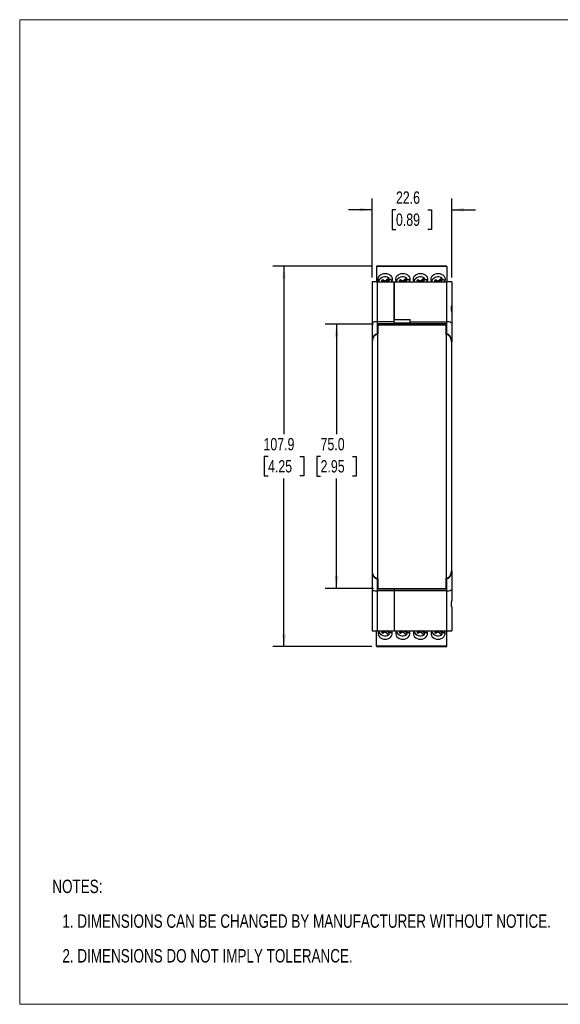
# Model space of a CAD drawing. Header units: millimetres. Extents: x 0 to 432, y 0 to 279.
# Tile 1 of 4: x 0 to 153, y 0 to 279. Entities that reach past the tile are written whole.
import ezdxf

# ---------------------------------------------------------------- set-up
doc = ezdxf.new("R2010")
doc.units = ezdxf.units.MM
doc.layers.add('DIMENSIONS', color=140, linetype='Continuous', lineweight=25)
doc.layers.add('TEXT', color=140, linetype='Continuous', lineweight=25)
doc.styles.add('SLDTEXTSTYLE0', font='TXT', dxfattribs={"width": 0.75})
doc.dimstyles.new('SLDDIMSTYLE0', dxfattribs={"dimtxt": 3.5, "dimasz": 3.5, "dimexe": 0, "dimexo": 0.0625, "dimgap": 0.875, "dimtad": 0, "dimtih": 1, "dimtoh": 1, "dimdec": 1, "dimrnd": 1e-09, "dimzin": 12, "dimdsep": 46, "dimtxsty": 'SLDTEXTSTYLE0', "dimsah": 1, "dimcen": 0.09, "dimadec": 0, "dimazin": 3, "dimtfac": 1, "dimtdec": 1, "dimtmove": 0, "dimatfit": 0, "dimfxl": 0, "dimfrac": 2, "dimtolj": 1, "dimtzin": 12, "dimarcsym": 0})
doc.dimstyles.new('SLDDIMSTYLE1', dxfattribs={"dimtxt": 3.5, "dimasz": 3.5, "dimexe": 0, "dimexo": 0.0625, "dimgap": 0.875, "dimtad": 0, "dimtih": 1, "dimtoh": 1, "dimdec": 1, "dimrnd": 1e-09, "dimzin": 4, "dimdsep": 46, "dimtxsty": 'SLDTEXTSTYLE0', "dimsah": 1, "dimcen": 0.09, "dimadec": 0, "dimazin": 1, "dimtfac": 1, "dimtdec": 1, "dimtofl": 0, "dimtmove": 0, "dimatfit": 3, "dimfxl": 0, "dimfrac": 2, "dimtolj": 1, "dimtzin": 12, "dimarcsym": 0})
doc.dimstyles.new('SLDDIMSTYLE2', dxfattribs={"dimtxt": 3.5, "dimasz": 3.5, "dimexe": 0, "dimexo": 0.0625, "dimgap": 0.875, "dimtad": 0, "dimtih": 1, "dimtoh": 1, "dimdec": 1, "dimrnd": 1e-09, "dimzin": 12, "dimdsep": 46, "dimtxsty": 'SLDTEXTSTYLE0', "dimsah": 1, "dimcen": 0.09, "dimadec": 0, "dimazin": 3, "dimtfac": 1, "dimtdec": 1, "dimtofl": 0, "dimtmove": 0, "dimatfit": 3, "dimfxl": 0, "dimfrac": 2, "dimtolj": 1, "dimtzin": 12, "dimarcsym": 0})

# ---------------------------------------------------------------- blocks, each defined once
blk = doc.blocks.new('SW_NOTE_0')
at = {"layer": 'TEXT', "color": 0, "char_height": 3.81, "attachment_point": 1, "style": 'SLDTEXTSTYLE0'}
for s, insert in [('NOTES:', (0, 4.91)), ('1. DIMENSIONS CAN BE CHANGED BY MANUFACTURER WITHOUT NOTICE.', (2.86, -4.94)), ('2. DIMENSIONS DO NOT IMPLY TOLERANCE.', (2.86, -14.79))]:
    blk.add_mtext(s, dxfattribs=dict(at, insert=insert))
blk = doc.blocks.new('_D')
at = {"layer": 'DIMENSIONS'}
for p, q in [((100, 206.27), (100, 228.65)), ((122.6, 206.27), (122.6, 228.65)), ((100, 225.47), (93.27, 225.47)), ((106.77, 225.45), (105.71, 225.45)), ((105.71, 225.45), (105.71, 219.89)), ((115.82, 225.45), (116.89, 225.45)), ((116.89, 225.45), (116.89, 219.89)), ((122.6, 225.47), (129.33, 225.47)), ((105.71, 219.89), (106.77, 219.89)), ((116.89, 219.89), (115.82, 219.89))]:
    blk.add_line(p, q, dxfattribs=at)
for points in [[(100, 225.47), (96.5, 226.01), (96.5, 224.94)], [(122.6, 225.47), (126.1, 224.94), (126.1, 226.01)]]:
    blk.add_solid(points, dxfattribs=at)
at = {"layer": 'DIMENSIONS', "char_height": 3.5, "attachment_point": 1, "style": 'SLDTEXTSTYLE0'}
for s, insert in [('22.6', (106.77, 230.67)), ('0.89', (106.77, 224.4))]:
    blk.add_mtext(s, dxfattribs=dict(at, insert=insert))
blk = doc.blocks.new('_D_1')
at = {"layer": 'DIMENSIONS'}
for p, q in [((100.38, 193), (86.73, 193)), ((89.91, 193), (89.91, 161.79)), ((85.38, 155.47), (84.32, 155.47)), ((84.32, 155.47), (84.32, 149.91)), ((94.44, 155.47), (95.5, 155.47)), ((95.5, 155.47), (95.5, 149.91)), ((84.32, 149.91), (85.38, 149.91)), ((89.91, 118), (89.91, 149.2)), ((95.5, 149.91), (94.44, 149.91)), ((100.38, 118), (86.73, 118))]:
    blk.add_line(p, q, dxfattribs=at)
for points in [[(89.91, 193), (89.37, 189.5), (90.45, 189.5)], [(89.91, 118), (90.45, 121.5), (89.37, 121.5)]]:
    blk.add_solid(points, dxfattribs=at)
at = {"layer": 'DIMENSIONS', "char_height": 3.5, "attachment_point": 1, "style": 'SLDTEXTSTYLE0'}
for s, insert in [('75.0', (85.38, 160.69)), ('2.95', (85.38, 154.42))]:
    blk.add_mtext(s, dxfattribs=dict(at, insert=insert))
blk = doc.blocks.new('_D_2')
at = {"layer": 'DIMENSIONS'}
for p, q in [((99.97, 209.47), (71.82, 209.47)), ((75, 209.47), (75, 161.79)), ((70.47, 155.47), (69.41, 155.47)), ((69.41, 155.47), (69.41, 149.92)), ((79.52, 155.47), (80.59, 155.47)), ((80.59, 155.47), (80.59, 149.92)), ((69.41, 149.92), (70.47, 149.92)), ((75, 101.53), (75, 149.21)), ((80.59, 149.92), (79.52, 149.92)), ((99.97, 101.53), (71.82, 101.53))]:
    blk.add_line(p, q, dxfattribs=at)
for points in [[(75, 209.47), (74.46, 205.97), (75.54, 205.97)], [(75, 101.53), (75.54, 105.03), (74.46, 105.03)]]:
    blk.add_solid(points, dxfattribs=at)
at = {"layer": 'DIMENSIONS', "char_height": 3.5, "attachment_point": 1, "style": 'SLDTEXTSTYLE0'}
for s, insert in [('107.9', (69.18, 160.7)), ('4.25', (70.47, 154.43))]:
    blk.add_mtext(s, dxfattribs=dict(at, insert=insert))

msp = doc.modelspace()

# ---------------------------------------------------------------- linework, layer by layer
at = {"color": 7, "linetype": 'Continuous', "lineweight": 18}
for p, q in [((0, 0), (0, 279.4)), ((0, 279.4), (431.8, 279.4)), ((0, 0), (431.8, 0))]:
    msp.add_line(p, q, dxfattribs=at)
for p, q in [((121.19, 209.47), (101.24, 209.47)), ((101.24, 209.47), (101.24, 209.38)), ((101.24, 209.38), (101.24, 205)), ((121.19, 209.38), (101.24, 209.38)), ((121.19, 209.38), (121.19, 209.47)), ((121.19, 209.38), (121.19, 205)), ((100, 205), (100, 198.22)), ((101.5, 205), (100, 205)), ((101.5, 193.7), (101.5, 205)), ((101.5, 205), (106.3, 205)), ((102.67, 205.4), (103.05, 205.71)), ((103.15, 205), (102.67, 205.4)), ((103, 205.13), (103.05, 205.17)), ((103.05, 205.71), (103.66, 205.2)), ((103.05, 205.17), (103.05, 205.71)), ((103.05, 205.17), (103.25, 205)), ((103.66, 205.2), (104.79, 206.15)), ((103.66, 205), (103.66, 205.2)), ((104.79, 205.6), (104.06, 205)), ((105.28, 205.73), (104.4, 205)), ((104.79, 206.15), (104.79, 205.6)), ((106.3, 205), (106.3, 194.33)), ((106.3, 205), (121.1, 205)), ((106.3, 193.7), (106.3, 205)), ((107.67, 205.4), (108.05, 205.71)), ((108.15, 205), (107.67, 205.4)), ((108, 205.13), (108.05, 205.17)), ((108.05, 205.71), (108.66, 205.2)), ((108.05, 205.17), (108.05, 205.71)), ((108.05, 205.17), (108.25, 205)), ((108.66, 205.2), (109.79, 206.15)), ((108.66, 205), (108.66, 205.2)), ((109.79, 205.6), (109.06, 205)), ((110.28, 205.73), (109.4, 205)), ((109.79, 206.15), (109.79, 205.6)), ((112.67, 205.4), (113.05, 205.71)), ((113.15, 205), (112.67, 205.4)), ((113, 205.13), (113.05, 205.17)), ((113.05, 205.71), (113.66, 205.2)), ((113.05, 205.17), (113.05, 205.71)), ((113.05, 205.17), (113.25, 205)), ((113.66, 205.2), (114.79, 206.15)), ((113.66, 205), (113.66, 205.2)), ((114.79, 205.6), (114.06, 205)), ((115.28, 205.73), (114.4, 205)), ((114.79, 206.15), (114.79, 205.6)), ((117.67, 205.4), (118.05, 205.71)), ((118.15, 205), (117.67, 205.4)), ((118, 205.13), (118.05, 205.17)), ((118.05, 205.71), (118.66, 205.2)), ((118.05, 205.17), (118.05, 205.71)), ((118.05, 205.17), (118.25, 205)), ((118.66, 205.2), (119.79, 206.15)), ((118.66, 205), (118.66, 205.2)), ((119.79, 205.6), (119.06, 205)), ((120.28, 205.73), (119.4, 205)), ((119.79, 206.15), (119.79, 205.6)), ((121.1, 205), (121.1, 193.7)), ((122.6, 205), (121.1, 205)), ((122.6, 205), (122.6, 198.22)), ((100, 198.22), (100, 196.39)), ((100, 196.4), (100, 193.25)), ((122.6, 198.22), (122.6, 196.39)), ((122.6, 196.4), (122.6, 193.25)), ((100, 193.25), (100, 187.94)), ((101.5, 190.25), (101.5, 193.7)), ((106.3, 193.7), (101.5, 193.7)), ((101.6, 193.15), (106.3, 193.15)), ((101.6, 193.15), (101.6, 190.25)), ((101.65, 193), (120.95, 193)), ((101.65, 193), (101.65, 192.7)), ((106.3, 194.33), (110.8, 194.33)), ((106.3, 193.7), (106.3, 193.15)), ((106.3, 193.35), (110.8, 193.35)), ((106.3, 193), (106.3, 193.15)), ((110.8, 193.7), (110.8, 194.33)), ((110.8, 193.7), (121.1, 193.7)), ((110.8, 193.15), (110.8, 193.7)), ((110.8, 193.15), (121, 193.15)), ((120.95, 192.7), (120.95, 193)), ((121, 190.25), (121, 193.15)), ((121.1, 193.7), (121.1, 190.25)), ((122.6, 193.25), (122.6, 187.97)), ((101.5, 190.25), (101.6, 190.25)), ((101.5, 190.1), (101.5, 120.9)), ((101.65, 190.1), (101.5, 190.1)), ((101.65, 192.47), (101.6, 192.47)), ((101.6, 191.12), (101.65, 191.12)), ((101.6, 190.1), (101.6, 190.25)), ((120.95, 192.7), (101.65, 192.7)), ((101.65, 190.1), (101.65, 192.7)), ((120.95, 192.7), (120.95, 190.1)), ((121, 192.47), (120.95, 192.47)), ((120.95, 191.12), (121, 191.12)), ((121.1, 190.1), (120.95, 190.1)), ((121, 190.25), (121.1, 190.25)), ((121, 190.25), (121, 190.1)), ((121.1, 120.9), (121.1, 190.1)), ((100, 187.94), (100, 181.78)), ((100, 187.79), (100, 123.21)), ((122.6, 123.21), (122.6, 187.79)), ((100, 181.78), (100, 181.78)), ((100, 181.78), (100, 129.22)), ((100, 129.22), (100, 123.06)), ((100, 129.22), (100, 129.22)), ((100, 123.06), (100, 117.74)), ((122.6, 123.02), (122.6, 117.74)), ((101.5, 120.9), (101.65, 120.9)), ((101.5, 117.3), (101.5, 120.75)), ((101.5, 120.75), (101.6, 120.75)), ((101.6, 120.75), (101.6, 120.9)), ((101.6, 120.75), (101.6, 117.85)), ((101.65, 118), (101.65, 120.9)), ((120.95, 120.9), (121.1, 120.9)), ((120.95, 120.9), (120.95, 118)), ((121, 120.9), (121, 120.75)), ((121, 120.75), (121, 117.85)), ((121, 120.75), (121.1, 120.75)), ((121.1, 120.75), (121.1, 117.3)), ((100, 117.74), (100, 114.6)), ((106.3, 117.85), (101.6, 117.85)), ((101.65, 118), (120.95, 118)), ((106.3, 118), (106.3, 117.85)), ((106.3, 117.85), (106.3, 117.3)), ((121, 117.85), (106.3, 117.85)), ((122.6, 117.74), (122.6, 114.6)), ((106.3, 117.3), (101.5, 117.3)), ((101.5, 106), (101.5, 117.3)), ((121.1, 117.3), (106.3, 117.3)), ((106.3, 117.3), (106.3, 106)), ((121.1, 117.3), (121.1, 106)), ((100, 112.77), (100, 106)), ((122.6, 112.77), (122.6, 106)), ((100, 106), (101.5, 106)), ((101.24, 101.62), (101.24, 106)), ((101.5, 106), (106.3, 106)), ((103.14, 106), (102.67, 105.6)), ((102.67, 105.6), (103.05, 105.29)), ((103, 105.87), (103.05, 105.83)), ((103.05, 105.83), (103.24, 106)), ((103.05, 105.83), (103.05, 105.29)), ((103.05, 105.29), (103.66, 105.8)), ((103.66, 106), (103.66, 105.8)), ((103.66, 105.8), (104.79, 104.85)), ((104.79, 105.4), (104.07, 106)), ((105.28, 105.27), (104.41, 106)), ((104.79, 105.4), (104.79, 104.85)), ((106.3, 106), (121.1, 106)), ((108.14, 106), (107.67, 105.6)), ((107.67, 105.6), (108.05, 105.29)), ((108, 105.87), (108.05, 105.83)), ((108.05, 105.83), (108.24, 106)), ((108.05, 105.83), (108.05, 105.29)), ((108.05, 105.29), (108.66, 105.8)), ((108.66, 106), (108.66, 105.8)), ((108.66, 105.8), (109.79, 104.85)), ((109.79, 105.4), (109.07, 106)), ((110.28, 105.27), (109.41, 106)), ((109.79, 105.4), (109.79, 104.85)), ((113.14, 106), (112.67, 105.6)), ((112.67, 105.6), (113.05, 105.29)), ((113, 105.87), (113.05, 105.83)), ((113.05, 105.83), (113.24, 106)), ((113.05, 105.83), (113.05, 105.29)), ((113.05, 105.29), (113.66, 105.8)), ((113.66, 106), (113.66, 105.8)), ((113.66, 105.8), (114.79, 104.85)), ((114.79, 105.4), (114.07, 106)), ((115.28, 105.27), (114.41, 106)), ((114.79, 105.4), (114.79, 104.85)), ((118.14, 106), (117.67, 105.6)), ((117.67, 105.6), (118.05, 105.29)), ((118, 105.87), (118.05, 105.83)), ((118.05, 105.83), (118.24, 106)), ((118.05, 105.83), (118.05, 105.29)), ((118.05, 105.29), (118.66, 105.8)), ((118.66, 106), (118.66, 105.8)), ((118.66, 105.8), (119.79, 104.85)), ((119.79, 105.4), (119.07, 106)), ((120.28, 105.27), (119.41, 106)), ((119.79, 105.4), (119.79, 104.85)), ((121.1, 106), (122.6, 106)), ((121.19, 101.62), (121.19, 106)), ((121.19, 101.62), (101.24, 101.62)), ((101.24, 101.62), (101.24, 101.53)), ((101.24, 101.53), (121.19, 101.53)), ((121.19, 101.53), (121.19, 101.62))]:
    msp.add_line(p, q)
at = {"flags": 128}
for points in [[(101.92, 205), (101.85, 205.14), (101.73, 205.54), (101.73, 205.94), (101.85, 206.33), (102.07, 206.69), (102.39, 206.99), (102.79, 207.22), (103.24, 207.37), (103.72, 207.42), (104.2, 207.37), (104.65, 207.22), (105.04, 206.99), (105.36, 206.69), (105.59, 206.33), (105.7, 205.94), (105.7, 205.54), (105.59, 205.14), (105.51, 205)], [(106.92, 205), (106.85, 205.14), (106.73, 205.54), (106.73, 205.94), (106.85, 206.33), (107.07, 206.69), (107.39, 206.99), (107.79, 207.22), (108.24, 207.37), (108.72, 207.42), (109.2, 207.37), (109.65, 207.22), (110.04, 206.99), (110.36, 206.69), (110.59, 206.33), (110.7, 205.94), (110.7, 205.54), (110.59, 205.14), (110.51, 205)], [(111.92, 205), (111.85, 205.14), (111.73, 205.54), (111.73, 205.94), (111.85, 206.33), (112.07, 206.69), (112.39, 206.99), (112.79, 207.22), (113.24, 207.37), (113.72, 207.42), (114.2, 207.37), (114.65, 207.22), (115.04, 206.99), (115.36, 206.69), (115.59, 206.33), (115.7, 205.94), (115.7, 205.54), (115.59, 205.14), (115.51, 205)], [(116.92, 205), (116.85, 205.14), (116.73, 205.54), (116.73, 205.94), (116.85, 206.33), (117.07, 206.69), (117.39, 206.99), (117.79, 207.22), (118.24, 207.37), (118.72, 207.42), (119.2, 207.37), (119.65, 207.22), (120.04, 206.99), (120.36, 206.69), (120.59, 206.33), (120.7, 205.94), (120.7, 205.54), (120.59, 205.14), (120.51, 205)], [(105.28, 205.73), (105.5, 205.38), (105.58, 205.13)], [(110.28, 205.73), (110.5, 205.38), (110.58, 205.13)], [(115.28, 205.73), (115.5, 205.38), (115.58, 205.13)], [(120.28, 205.73), (120.5, 205.38), (120.58, 205.13)], [(101.65, 119.9), (101.61, 119.89), (101.6, 119.89)], [(101.6, 118.5), (101.61, 118.5), (101.65, 118.5)], [(121, 119.89), (120.99, 119.89), (120.95, 119.9)], [(120.95, 118.5), (120.99, 118.5), (121, 118.5)], [(101.92, 106), (101.85, 105.86), (101.73, 105.46), (101.73, 105.06), (101.85, 104.67), (102.07, 104.31), (102.39, 104.01), (102.79, 103.78), (103.24, 103.63), (103.72, 103.59), (104.2, 103.63), (104.65, 103.78), (105.04, 104.01), (105.36, 104.31), (105.59, 104.67), (105.7, 105.06), (105.7, 105.46), (105.59, 105.86), (105.52, 106)], [(105.58, 105.87), (105.5, 105.62), (105.28, 105.27)], [(106.92, 106), (106.85, 105.86), (106.73, 105.46), (106.73, 105.06), (106.85, 104.67), (107.07, 104.31), (107.39, 104.01), (107.79, 103.78), (108.24, 103.63), (108.72, 103.59), (109.2, 103.63), (109.65, 103.78), (110.04, 104.01), (110.36, 104.31), (110.59, 104.67), (110.7, 105.06), (110.7, 105.46), (110.59, 105.86), (110.52, 106)], [(110.58, 105.87), (110.5, 105.62), (110.28, 105.27)], [(111.92, 106), (111.85, 105.86), (111.73, 105.46), (111.73, 105.06), (111.85, 104.67), (112.07, 104.31), (112.39, 104.01), (112.79, 103.78), (113.24, 103.63), (113.72, 103.59), (114.2, 103.63), (114.65, 103.78), (115.04, 104.01), (115.36, 104.31), (115.59, 104.67), (115.7, 105.06), (115.7, 105.46), (115.59, 105.86), (115.52, 106)], [(115.58, 105.87), (115.5, 105.62), (115.28, 105.27)], [(116.92, 106), (116.85, 105.86), (116.73, 105.46), (116.73, 105.06), (116.85, 104.67), (117.07, 104.31), (117.39, 104.01), (117.79, 103.78), (118.24, 103.63), (118.72, 103.59), (119.2, 103.63), (119.65, 103.78), (120.04, 104.01), (120.36, 104.31), (120.59, 104.67), (120.7, 105.06), (120.7, 105.46), (120.59, 105.86), (120.52, 106)], [(120.58, 105.87), (120.5, 105.62), (120.28, 105.27)]]:
    msp.add_lwpolyline(points, dxfattribs=at)
for centre, radius, start, end in [((103.73, 204.47), 1.99, 57.7396, 160.4751), ((103.85, 203.96), 1.89, 53.2635, 60.196), ((108.73, 204.47), 1.99, 57.7396, 160.4751), ((108.85, 203.96), 1.89, 53.2635, 60.196), ((113.73, 204.47), 1.99, 57.7396, 160.4751), ((113.85, 203.96), 1.89, 53.2635, 60.196), ((118.73, 204.47), 1.99, 57.7396, 160.4751), ((118.85, 203.96), 1.89, 53.2635, 60.196), ((103.73, 106.53), 1.99, 199.5249, 302.2604), ((103.85, 107.04), 1.89, 299.804, 306.7365), ((108.73, 106.53), 1.99, 199.5249, 302.2604), ((108.85, 107.04), 1.89, 299.804, 306.7365), ((113.73, 106.53), 1.99, 199.5249, 302.2604), ((113.85, 107.04), 1.89, 299.804, 306.7365), ((118.73, 106.53), 1.99, 199.5249, 302.2604), ((118.85, 107.04), 1.89, 299.804, 306.7365)]:
    msp.add_arc(centre, radius, start, end)
for centre, major_axis, ratio, start_param, end_param in [((101.5, 193.25), (1.5, 0), 0.296213, 1.570796, 3.141593), ((121.1, 193.25), (1.5, 0), 0.296213, 0, 1.570796), ((101.5, 187.94), (0, 2.31), 0.649408, 0, 1.570796), ((101.5, 187.79), (0, 2.31), 0.649408, 0, 1.570796), ((121.1, 187.94), (0, 2.31), 0.649408, 4.712389, 6.283185), ((121.1, 187.79), (0, 2.31), 0.649408, 4.712389, 6.283185), ((101.5, 123.21), (0, 2.31), 0.649408, 1.570796, 3.141593), ((101.5, 123.06), (0, 2.31), 0.649408, 1.570796, 3.141593), ((121.1, 123.21), (0, 2.31), 0.649408, 3.141593, 4.712389), ((121.1, 123.06), (0, 2.31), 0.649408, 3.141593, 4.712389), ((101.5, 117.74), (1.5, 0), 0.296213, 3.141593, 4.712389), ((121.1, 117.74), (1.5, 0), 0.296213, 4.712389, 6.283185)]:
    msp.add_ellipse(centre, major_axis=major_axis, ratio=ratio, start_param=start_param, end_param=end_param)
for points in [[(100, 198.22), (100, 198.2), (100, 198.17), (100.02, 198.1), (100.03, 198.05), (100.05, 197.94), (100.06, 197.87), (100.07, 197.73), (100.07, 197.65), (100.07, 197.39), (100.06, 197.2), (100.03, 196.9), (100.02, 196.8), (100, 196.6), (100, 196.5), (100, 196.4)], [(122.6, 196.4), (122.6, 196.5), (122.59, 196.6), (122.58, 196.8), (122.57, 196.9), (122.55, 197.1), (122.54, 197.2), (122.53, 197.39), (122.52, 197.48), (122.52, 197.73), (122.54, 197.88), (122.57, 198.05), (122.58, 198.1), (122.59, 198.17), (122.6, 198.2), (122.6, 198.22)], [(100, 114.6), (100, 114.5), (100, 114.4), (100.02, 114.19), (100.03, 114.09), (100.05, 113.89), (100.06, 113.8), (100.07, 113.61), (100.07, 113.51), (100.07, 113.26), (100.06, 113.11), (100.03, 112.94), (100.02, 112.89), (100, 112.82), (100, 112.79), (100, 112.77)], [(122.6, 112.77), (122.6, 112.79), (122.59, 112.82), (122.58, 112.89), (122.57, 112.94), (122.55, 113.05), (122.54, 113.12), (122.53, 113.26), (122.52, 113.34), (122.52, 113.6), (122.54, 113.79), (122.57, 114.09), (122.58, 114.19), (122.59, 114.4), (122.6, 114.5), (122.6, 114.6)]]:
    msp.add_open_spline(points, degree=3, knots=[0, 0, 0, 0, 0.125, 0.125, 0.25, 0.25, 0.375, 0.375, 0.5, 0.5, 0.75, 0.75, 0.875, 0.875, 1, 1, 1, 1])

# ---------------------------------------------------------------- block references
at = {"layer": 'TEXT'}
msp.add_blockref('SW_NOTE_0', (9.26, 30.46), dxfattribs=at)

# ---------------------------------------------------------------- dimensions: what is measured, and where the dimension line sits
at = {"layer": 'DIMENSIONS'}
for base, p1, p2, angle, dimstyle, picture, middle in [((122.6, 225.47), (100, 205), (122.6, 205), 0, 'SLDDIMSTYLE0', '_D', (111.3, 225.47)), ((75, 209.47), (101.24, 101.53), (101.24, 209.47), 90, 'SLDDIMSTYLE2', '_D_2', (75, 155.5)), ((89.91, 118), (101.65, 193), (101.65, 118), 90, 'SLDDIMSTYLE1', '_D_1', (89.91, 155.5))]:
    dim = msp.add_linear_dim(base=base, p1=p1, p2=p2, angle=angle, dimstyle=dimstyle, dxfattribs=at)
    dim.commit()
    dim.dimension.update_dxf_attribs({"geometry": picture, "text_midpoint": middle, "dimtype": 160})

doc.saveas('drawing.dxf')
